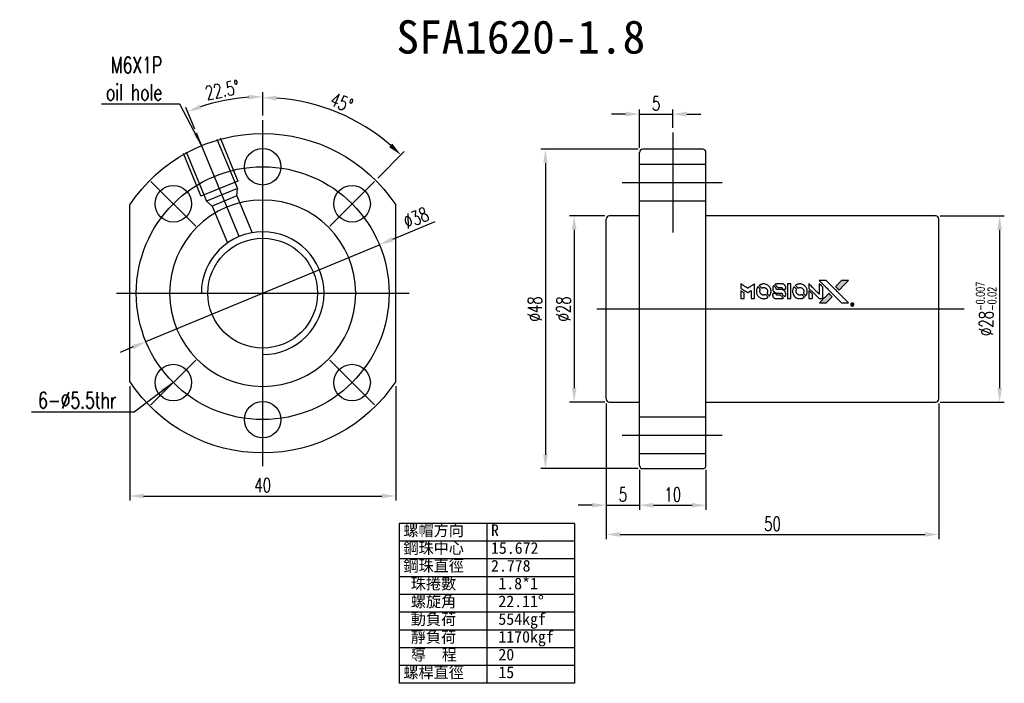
# Model space of a CAD drawing. Extents: x 3 to 1045, y -21 to 643.
import ezdxf
from ezdxf.lldxf.tags import DXFTag

# ---------------------------------------------------------------- set-up
doc = ezdxf.new("R2010")
doc.units = 0
doc.header["$LTSCALE"] = 2
doc.header["$MEASUREMENT"] = 0
doc.layers.add('HID', color=2, linetype='DASHED')
doc.styles.add('DIM-7', font='SIMPLEX.shx', dxfattribs={"width": 0.7, "bigfont": 'chineset.shx'})
doc.styles.add('T', font='txt')
tags = doc.linetypes.add('CENTER', pattern=[2, 1.25, -0.25, 0.25, -0.25]).pattern_tags.tags
tags[10:11] = [DXFTag(74, 4), DXFTag(75, 0), DXFTag(340, '0'), DXFTag(46, 0.0), DXFTag(50, 0.0), DXFTag(44, 0.0), DXFTag(45, 0.0)]
tags[8:9] = [DXFTag(74, 4), DXFTag(75, 0), DXFTag(340, '0'), DXFTag(46, 0.0), DXFTag(50, 0.0), DXFTag(44, 0.0), DXFTag(45, 0.0)]
tags[6:7] = [DXFTag(74, 4), DXFTag(75, 0), DXFTag(340, '0'), DXFTag(46, 0.0), DXFTag(50, 0.0), DXFTag(44, 0.0), DXFTag(45, 0.0)]
tags[4:5] = [DXFTag(74, 4), DXFTag(75, 0), DXFTag(340, '0'), DXFTag(46, 0.0), DXFTag(50, 0.0), DXFTag(44, 0.0), DXFTag(45, 0.0)]
tags = doc.linetypes.add('DASHED', pattern=[0.75, 0.5, -0.25]).pattern_tags.tags
tags[6:7] = [DXFTag(74, 4), DXFTag(75, 0), DXFTag(340, '0'), DXFTag(46, 0.0), DXFTag(50, 0.0), DXFTag(44, 0.0), DXFTag(45, 0.0)]
tags[4:5] = [DXFTag(74, 4), DXFTag(75, 0), DXFTag(340, '0'), DXFTag(46, 0.0), DXFTag(50, 0.0), DXFTag(44, 0.0), DXFTag(45, 0.0)]
doc.dimstyles.new('CNS', dxfattribs={"dimscale": 0.7, "dimtxt": 3, "dimasz": 3, "dimexe": 1, "dimexo": 1, "dimgap": 1.5, "dimtad": 1, "dimdsep": 46, "dimtxsty": 'DIM-7', "dimcen": 0.09, "dimclrd": 4, "dimclre": 4, "dimclrt": 4, "dimadec": 0, "dimazin": 2, "dimtfac": 1, "dimtmove": 0, "dimatfit": 3, "dimfxl": 1, "dimtvp": 0.971429, "dimtolj": 1, "dimarcsym": 0})

# ---------------------------------------------------------------- blocks, each defined once
blk = doc.blocks.new('*D4')
at = {"lineweight": -2, "transparency": 16777216}
for p, q in [((65.08, 48.17), (58.68, 45.52)), ((21.64, 30.15), (56.74, 44.71)), ((19.7, 29.35), (17.76, 28.54))]:
    blk.add_line(p, q, dxfattribs=at)
at = {"transparency": 16777216}
for points in [[(58.54, 45.84), (58.81, 45.19), (56.74, 44.71)], [(19.56, 29.67), (19.83, 29.02), (21.64, 30.15)]]:
    blk.add_solid(points, dxfattribs=at)
at = {"layer": 'DEFPOINTS', "color": 0, "transparency": 16777216}
for p in [(56.74, 44.71), (21.64, 30.15)]:
    blk.add_point(p, dxfattribs=at)
at = {"transparency": 16777216, "insert": (62.23, 48.74), "char_height": 2.1, "attachment_point": 5, "rotation": 22.5316, "style": 'DIM-7'}
blk.add_mtext('\\A1;∅38', dxfattribs=at)
blk = doc.blocks.new('*D5')
at = {"lineweight": -2, "transparency": 16777216}
for p, q in [((19.19, 23.47), (19.19, 6.26)), ((59.19, 23.47), (59.19, 6.26)), ((21.29, 6.96), (57.09, 6.96))]:
    blk.add_line(p, q, dxfattribs=at)
at = {"transparency": 16777216}
for points in [[(21.29, 7.31), (21.29, 6.61), (19.19, 6.96)], [(57.09, 7.31), (57.09, 6.61), (59.19, 6.96)]]:
    blk.add_solid(points, dxfattribs=at)
at = {"layer": 'DEFPOINTS', "color": 0, "transparency": 16777216}
for p in [(19.19, 24.17), (59.19, 24.17), (59.19, 6.96)]:
    blk.add_point(p, dxfattribs=at)
at = {"transparency": 16777216, "insert": (39.19, 8.57), "char_height": 2.1, "attachment_point": 5, "style": 'DIM-7'}
blk.add_mtext('\\A1;40', dxfattribs=at)
blk = doc.blocks.new('*D6')
at = {"lineweight": -2, "transparency": 16777216}
for p, q in [((90.84, 20.87), (90.84, 4.88)), ((95.84, 10.87), (95.84, 4.88)), ((88.74, 5.58), (86.64, 5.58)), ((90.84, 5.58), (95.84, 5.58)), ((97.94, 5.58), (100.04, 5.58))]:
    blk.add_line(p, q, dxfattribs=at)
at = {"transparency": 16777216}
for points in [[(88.74, 5.93), (88.74, 5.23), (90.84, 5.58)], [(97.94, 5.93), (97.94, 5.23), (95.84, 5.58)]]:
    blk.add_solid(points, dxfattribs=at)
at = {"layer": 'DEFPOINTS', "color": 0, "transparency": 16777216}
for p in [(90.84, 21.57), (95.84, 11.57), (95.84, 5.58)]:
    blk.add_point(p, dxfattribs=at)
at = {"transparency": 16777216, "insert": (93.34, 7.19), "char_height": 2.1, "attachment_point": 5, "style": 'DIM-7'}
blk.add_mtext('\\A1;5', dxfattribs=at)
blk = doc.blocks.new('*D7')
at = {"lineweight": -2, "transparency": 16777216}
for p, q in [((95.84, 10.87), (95.84, 4.87)), ((105.84, 10.87), (105.84, 4.87)), ((97.94, 5.57), (103.74, 5.57))]:
    blk.add_line(p, q, dxfattribs=at)
at = {"transparency": 16777216}
for points in [[(97.94, 5.92), (97.94, 5.22), (95.84, 5.57)], [(103.74, 5.92), (103.74, 5.22), (105.84, 5.57)]]:
    blk.add_solid(points, dxfattribs=at)
at = {"layer": 'DEFPOINTS', "color": 0, "transparency": 16777216}
for p in [(95.84, 11.57), (105.84, 11.57), (105.84, 5.57)]:
    blk.add_point(p, dxfattribs=at)
at = {"transparency": 16777216, "insert": (100.84, 7.18), "char_height": 2.1, "attachment_point": 5, "style": 'DIM-7'}
blk.add_mtext('\\A1;10', dxfattribs=at)
blk = doc.blocks.new('*D8')
at = {"lineweight": -2, "transparency": 16777216}
for p, q in [((90.84, 20.87), (90.84, 0.48)), ((140.84, 20.87), (140.84, 0.48)), ((92.94, 1.18), (138.74, 1.18))]:
    blk.add_line(p, q, dxfattribs=at)
at = {"transparency": 16777216}
for points in [[(92.94, 1.53), (92.94, 0.83), (90.84, 1.18)], [(138.74, 1.53), (138.74, 0.83), (140.84, 1.18)]]:
    blk.add_solid(points, dxfattribs=at)
at = {"layer": 'DEFPOINTS', "color": 0, "transparency": 16777216}
for p in [(90.84, 21.57), (140.84, 21.57), (140.84, 1.18)]:
    blk.add_point(p, dxfattribs=at)
at = {"transparency": 16777216, "insert": (115.84, 2.79), "char_height": 2.1, "attachment_point": 5, "style": 'DIM-7'}
blk.add_mtext('\\A1;50', dxfattribs=at)
blk = doc.blocks.new('*D9')
at = {"lineweight": -2, "transparency": 16777216}
for p, q in [((141.04, 49.07), (150.69, 49.07)), ((149.99, 46.97), (149.99, 23.17)), ((141.04, 21.07), (150.69, 21.07))]:
    blk.add_line(p, q, dxfattribs=at)
at = {"transparency": 16777216}
for points in [[(149.64, 46.97), (150.34, 46.97), (149.99, 49.07)], [(149.64, 23.17), (150.34, 23.17), (149.99, 21.07)]]:
    blk.add_solid(points, dxfattribs=at)
at = {"layer": 'DEFPOINTS', "color": 0, "transparency": 16777216}
for p in [(140.34, 49.07), (140.34, 21.07), (149.99, 21.07)]:
    blk.add_point(p, dxfattribs=at)
at = {"transparency": 16777216, "insert": (147.96, 35.07), "char_height": 2.1, "attachment_point": 5, "rotation": 90, "style": 'DIM-7'}
blk.add_mtext('\\A1;%%C28{\\H1.26;\\S-0.007^ -0.02;}', dxfattribs=at)
blk = doc.blocks.new('*D10')
at = {"lineweight": -2, "transparency": 16777216}
for p, q in [((90.64, 49.07), (85.32, 49.07)), ((86.02, 46.97), (86.02, 23.17)), ((90.64, 21.07), (85.32, 21.07))]:
    blk.add_line(p, q, dxfattribs=at)
at = {"transparency": 16777216}
for points in [[(85.67, 46.97), (86.37, 46.97), (86.02, 49.07)], [(85.67, 23.17), (86.37, 23.17), (86.02, 21.07)]]:
    blk.add_solid(points, dxfattribs=at)
at = {"layer": 'DEFPOINTS', "color": 0, "transparency": 16777216}
for p in [(91.34, 49.07), (86.02, 21.07), (91.34, 21.07)]:
    blk.add_point(p, dxfattribs=at)
at = {"transparency": 16777216, "insert": (84.41, 35.07), "char_height": 2.1, "attachment_point": 5, "rotation": 90, "style": 'DIM-7'}
blk.add_mtext('\\A1;%%C28', dxfattribs=at)
blk = doc.blocks.new('*D11')
at = {"lineweight": -2, "transparency": 16777216}
for p, q in [((95.64, 59.07), (81, 59.07)), ((81.7, 56.97), (81.7, 13.17)), ((95.64, 11.07), (81, 11.07))]:
    blk.add_line(p, q, dxfattribs=at)
at = {"transparency": 16777216}
for points in [[(81.35, 56.97), (82.05, 56.97), (81.7, 59.07)], [(81.35, 13.17), (82.05, 13.17), (81.7, 11.07)]]:
    blk.add_solid(points, dxfattribs=at)
at = {"layer": 'DEFPOINTS', "color": 0, "transparency": 16777216}
for p in [(96.34, 59.07), (81.7, 11.07), (96.34, 11.07)]:
    blk.add_point(p, dxfattribs=at)
at = {"transparency": 16777216, "insert": (80.09, 35.07), "char_height": 2.1, "attachment_point": 5, "rotation": 90, "style": 'DIM-7'}
blk.add_mtext('\\A1;%%C48', dxfattribs=at)
blk = doc.blocks.new('*D12')
at = {"lineweight": -2, "transparency": 16777216}
for p, q in [((39.19, 64.13), (39.19, 67.65)), ((28.97, 62.1), (27.62, 65.35))]:
    blk.add_line(p, q, dxfattribs=at)
blk.add_arc((39.19, 37.43), 29.52, 94.0768, 108.4232, dxfattribs=at)
at = {"transparency": 16777216}
for points in [[(37.08, 67.23), (37.1, 66.53), (39.19, 66.95)], [(29.98, 65.11), (29.74, 65.77), (27.89, 64.71)]]:
    blk.add_solid(points, dxfattribs=at)
at = {"layer": 'DEFPOINTS', "color": 0, "transparency": 16777216}
for p in [(35.34, 66.7), (39.19, 63.43), (29.24, 61.45), (35.66, 45.96), (39.19, 11.43)]:
    blk.add_point(p, dxfattribs=at)
at = {"transparency": 16777216, "insert": (33.12, 67.96), "char_height": 2.1, "attachment_point": 5, "rotation": 11.25, "style": 'DIM-7'}
blk.add_mtext('\\A1;22.5°', dxfattribs=at)
blk = doc.blocks.new('*D13')
at = {"lineweight": -2, "transparency": 16777216}
for p, q in [((39.19, 64.13), (39.19, 67.52)), ((56.48, 54.72), (60.46, 58.71))]:
    blk.add_line(p, q, dxfattribs=at)
blk.add_arc((39.19, 37.43), 29.39, 49.0951, 85.9049, dxfattribs=at)
at = {"transparency": 16777216}
for points in [[(41.27, 66.4), (41.3, 67.1), (39.19, 66.82)], [(58.67, 59.9), (58.19, 59.39), (59.97, 58.21)]]:
    blk.add_solid(points, dxfattribs=at)
at = {"layer": 'DEFPOINTS', "color": 0, "transparency": 16777216}
for p in [(39.19, 63.43), (53.88, 62.88), (55.98, 54.23), (49.26, 47.51), (39.19, 11.43)]:
    blk.add_point(p, dxfattribs=at)
at = {"transparency": 16777216, "insert": (51.05, 66.07), "char_height": 2.1, "attachment_point": 5, "rotation": 337.5, "style": 'DIM-7'}
blk.add_mtext('\\A1;45°', dxfattribs=at)
blk = doc.blocks.new('*D15')
at = {"lineweight": -2, "transparency": 16777216}
for p, q in [((93.74, 64.34), (91.64, 64.34)), ((95.84, 59.27), (95.84, 65.04)), ((95.84, 64.34), (100.84, 64.34)), ((100.84, 62.26), (100.84, 65.04)), ((102.94, 64.34), (105.04, 64.34))]:
    blk.add_line(p, q, dxfattribs=at)
at = {"transparency": 16777216}
for points in [[(93.74, 64.69), (93.74, 63.99), (95.84, 64.34)], [(102.94, 64.69), (102.94, 63.99), (100.84, 64.34)]]:
    blk.add_solid(points, dxfattribs=at)
at = {"layer": 'DEFPOINTS', "color": 0, "transparency": 16777216}
for p in [(100.84, 64.34), (100.84, 61.56), (95.84, 58.57)]:
    blk.add_point(p, dxfattribs=at)
at = {"transparency": 16777216, "insert": (98.34, 65.95), "char_height": 2.1, "attachment_point": 5, "style": 'DIM-7'}
blk.add_mtext('\\A1;5', dxfattribs=at)

msp = doc.modelspace()

# ---------------------------------------------------------------- hatches: boundary and pattern name
at = {"linetype": 'Continuous'}
h = msp.add_hatch(color=0, dxfattribs=at)
h.dxf.hatch_style = 1
h.paths.add_polyline_path([(127.28, 39.332), (126.756, 39.332), (126.232, 39.332), (125.781, 38.877, 0.000288), (125.608, 38.703, 0.000479), (125.463, 38.556, 0.000013), (125.331, 38.422, 0.197177), (125.33, 38.42, 0.1112764), (125.331, 38.419, 0.0015954), (125.49, 38.258, 0.0005055), (125.59, 38.158), (125.849, 37.899), (126.564, 38.615)])
h.paths.add_polyline_path([(124.37, 36.422), (124.828, 36.88), (124.568, 37.14, 0.000476), (124.468, 37.24, 0.0015067), (124.307, 37.4, 0.2256647), (124.304, 37.4, 0.0011115), (124.086, 37.182, 0.0003511), (123.95, 37.046, 0.000108), (123.377, 36.471, 0.0006916), (123.087, 36.179, 0.0000771), (122.887, 35.977, 0.1975269), (122.884, 35.97, 0.2961744), (122.886, 35.966, 0.0041949), (123.143, 35.964, 0.0005293), (123.398, 35.963), (123.912, 35.963)])

# ---------------------------------------------------------------- linework, layer by layer
at = {"color": 0, "linetype": 'CENTER'}
for p, q in [((39.188, 11.433), (39.188, 63.433)), ((35.658, 45.956), (29.238, 61.454)), ((100.84, 61.56), (100.84, 46.537)), ((29.112, 47.509), (22.394, 54.227)), ((49.264, 47.509), (55.982, 54.227)), ((93.246, 54.048), (108.268, 54.048)), ((17.188, 37.433), (61.188, 37.433)), ((89.43, 35.067), (144.634, 35.067)), ((29.112, 27.357), (22.394, 20.639)), ((49.264, 27.357), (55.982, 20.639)), ((93.246, 16.085), (108.268, 16.085))]:
    msp.add_line(p, q, dxfattribs=at)
at = {"color": 0, "linetype": 'DASHED', "ltscale": 1.647829}
for p, q in [((32.775, 60.754), (35.454, 54.287)), ((32.313, 60.563), (35.375, 53.172)), ((27.232, 58.458), (29.911, 51.991)), ((27.694, 58.649), (30.756, 51.258)), ((35.454, 54.287), (29.911, 51.991)), ((35.375, 53.172), (30.756, 51.258)), ((35.296, 52.056), (31.6, 50.526)), ((35.296, 52.056), (35.375, 53.172)), ((35.296, 52.056), (37.59, 46.518)), ((31.6, 50.526), (30.756, 51.258)), ((31.6, 50.526), (33.894, 44.988))]:
    msp.add_line(p, q, dxfattribs=at)
at = {"color": 0, "linetype": 'Continuous'}
for p, q in [((95.84, 11.567), (95.84, 58.567)), ((105.34, 59.067), (96.34, 59.067)), ((105.84, 11.567), (105.84, 58.567)), ((95.84, 49.067), (91.34, 49.067)), ((140.34, 49.067), (105.84, 49.067)), ((90.84, 21.567), (90.84, 48.567)), ((140.84, 21.567), (140.84, 48.567)), ((91.34, 21.067), (95.84, 21.067)), ((105.84, 21.067), (140.34, 21.067)), ((96.34, 11.067), (105.34, 11.067))]:
    msp.add_line(p, q, dxfattribs=at)
at = {"color": 0, "linetype": 'DASHED'}
for p, q in [((95.84, 56.798), (105.84, 56.798)), ((95.84, 51.298), (105.84, 51.298)), ((95.84, 18.835), (105.84, 18.835)), ((95.84, 13.335), (105.84, 13.335))]:
    msp.add_line(p, q, dxfattribs=at)
at = {"color": 0}
for p, q in [((19.188, 24.166), (19.188, 50.699)), ((59.188, 24.166), (59.188, 50.699)), ((51.074, 16.577), (51.072, 16.582)), ((51.074, 16.577), (51.072, 16.582)), ((86.062, 2.838), (59.726, 2.838)), ((59.726, 2.838), (59.726, -21.181)), ((72.894, 2.838), (72.894, -21.181)), ((86.062, 2.838), (86.062, -21.181)), ((86.062, 0.169), (59.726, 0.169)), ((86.062, -2.5), (59.726, -2.5)), ((86.062, -5.169), (59.726, -5.169)), ((86.062, -7.837), (59.726, -7.837)), ((86.062, -10.506), (59.726, -10.506)), ((86.062, -13.175), (59.726, -13.175)), ((86.062, -15.844), (59.726, -15.844)), ((86.062, -18.512), (59.726, -18.512)), ((86.062, -21.181), (59.726, -21.181))]:
    msp.add_line(p, q, dxfattribs=at)
at = {"color": 0, "linetype": 'DASHED', "ltscale": 0.009698}
msp.add_line((51.072, 16.582), (51.061, 16.609), dxfattribs=at)
msp.add_line((51.072, 16.582), (51.061, 16.609), dxfattribs=at)
at = {"color": 0}
for points in [[(111.075, 38.493), (111.075, 38.159), (111.167, 38.103, -0.000297), (111.222, 38.069, -0.000037), (111.345, 37.994, -0.000043), (111.49, 37.905, -0.000036), (111.644, 37.811, 0.000044), (111.795, 37.718, 0.000063), (111.93, 37.635, 0.000035), (112.044, 37.566, 0.0009), (112.075, 37.547), (112.119, 37.52), (112.178, 37.556, 0.001175), (112.212, 37.577, 0.000208), (112.275, 37.616, 0.000225), (112.349, 37.662, 0.000203), (112.425, 37.71, -0.000711), (112.498, 37.755, -0.001119), (112.561, 37.794, -0.000263), (112.616, 37.828, -0.04589), (112.622, 37.831, -0.519312), (112.628, 37.827, -0.001914), (112.629, 37.738, -0.003124), (112.63, 37.59, -0.000285), (112.63, 37.223), (112.63, 36.612), (112.844, 36.612, 0.001727), (112.996, 36.613, 0.025279), (113.05, 36.616, 0.073886), (113.081, 36.624, 0.07426), (113.109, 36.641, 0.03264), (113.116, 36.648, 0.01784), (113.124, 36.657, 0.017712), (113.131, 36.667, 0.026854), (113.137, 36.676), (113.148, 36.697), (113.149, 37.763), (113.151, 38.828), (113.139, 38.821, -0.004595), (113.131, 38.815, -0.00016), (113.098, 38.795, -0.000298), (113.06, 38.771, -0.000208), (113.017, 38.744, 0.000986), (112.89, 38.666, 0.00025), (112.684, 38.537, 0.000268), (112.465, 38.399, 0.000436), (112.279, 38.282, -0.002932), (112.217, 38.244, -0.004718), (112.164, 38.212, -0.001113), (112.118, 38.185, -0.227179), (112.113, 38.185, -0.045982), (112.108, 38.187, -0.000145), (112.046, 38.226, -0.000825), (111.975, 38.269, -0.000517), (111.893, 38.32, 0.000056), (111.612, 38.495, 0.000289), (111.456, 38.591, 0.000481), (111.34, 38.663, 0.000418), (111.218, 38.738), (111.075, 38.826)], [(114.399, 38.816, 0.024131), (114.305, 38.801, 0.022344), (114.209, 38.777, 0.021883), (114.115, 38.745, 0.020884), (114.022, 38.703, 0.010669), (113.969, 38.675, 0.010389), (113.917, 38.645, 0.010913), (113.87, 38.616, 0.022227), (113.836, 38.59), (113.823, 38.58), (113.99, 38.415, 0.002452), (114.055, 38.351, 0.003628), (114.114, 38.296, 0.001662), (114.163, 38.25, 0.070159), (114.175, 38.242, 0.047671), (114.185, 38.238, 0.018624), (114.199, 38.235, 0.017921), (114.214, 38.232, 0.018804), (114.229, 38.231, 0.018255), (114.25, 38.23, 0.041312), (114.266, 38.232, 0.037164), (114.283, 38.236, 0.012342), (114.306, 38.245, -0.015101), (114.362, 38.265, -0.035998), (114.405, 38.276, -0.033244), (114.451, 38.281, -0.011249), (114.518, 38.283, -0.004059), (114.573, 38.283, -0.019693), (114.604, 38.281, -0.027943), (114.629, 38.277, -0.014411), (114.661, 38.269, -0.033089), (114.736, 38.244, -0.033887), (114.806, 38.209, -0.034021), (114.87, 38.164, -0.033942), (114.928, 38.112, -0.02816), (114.98, 38.052, -0.035032), (115.021, 37.99, -0.035269), (115.052, 37.924, -0.029196), (115.077, 37.85, -0.037862), (115.092, 37.764, -0.043657), (115.094, 37.681, -0.043064), (115.081, 37.598, -0.035184), (115.053, 37.513, 0.033699), (115.04, 37.472, 0.052815), (115.035, 37.436, 0.059167), (115.038, 37.403, 0.058972), (115.048, 37.371, 0.059208), (115.064, 37.346, 0.021125), (115.091, 37.314, 0.008691), (115.141, 37.263, 0.000851), (115.266, 37.14, 0.001873), (115.33, 37.078, 0.013884), (115.361, 37.049, 0.022355), (115.38, 37.034, 0.341453), (115.388, 37.034, 0.073011), (115.404, 37.052, 0.004587), (115.442, 37.111, 0.00748), (115.479, 37.171, 0.016837), (115.506, 37.219, 0.028606), (115.556, 37.334, 0.031352), (115.592, 37.451, 0.031004), (115.612, 37.572, 0.0268), (115.619, 37.702, 0.026698), (115.612, 37.839, 0.03002), (115.59, 37.969, 0.030357), (115.553, 38.094, 0.028554), (115.5, 38.217, 0.062944), (115.349, 38.444, 0.062206), (115.145, 38.627, 0.062448), (114.903, 38.754, 0.064355), (114.64, 38.816, 0.017377), (114.587, 38.82, 0.008369), (114.519, 38.821, 0.008367), (114.452, 38.82, 0.01757)], [(115.982, 38.532, 0.023289), (115.948, 38.48, 0.026845), (115.921, 38.427, 0.026047), (115.899, 38.369, 0.019751), (115.881, 38.305, 0.013249), (115.873, 38.268, 0.025169), (115.87, 38.238, 0.016532), (115.868, 38.201, 0.002937), (115.867, 38.132, 0.003317), (115.868, 38.069, 0.011808), (115.869, 38.03, 0.01777), (115.872, 38, 0.021476), (115.877, 37.972, 0.04325), (115.913, 37.855, 0.045753), (115.969, 37.748, 0.04649), (116.042, 37.655, 0.047672), (116.131, 37.577, 0.025315), (116.169, 37.553, 0.015208), (116.217, 37.527, 0.01512), (116.266, 37.504, 0.022488), (116.311, 37.488, 0.027857), (116.381, 37.47, 0.034138), (116.447, 37.461, 0.014286), (116.549, 37.458, 0.00124), (116.807, 37.457, -0.00103), (116.966, 37.457, -0.002552), (117.082, 37.456, -0.001594), (117.171, 37.454, -0.047676), (117.193, 37.451, -0.085307), (117.231, 37.436, -0.097789), (117.261, 37.409, -0.085947), (117.28, 37.37, -0.051339), (117.289, 37.319, 0.014634), (117.291, 37.302, 0.015028), (117.294, 37.284, 0.014927), (117.298, 37.27, 0.059415), (117.301, 37.261, 0.070595), (117.315, 37.243, 0.00028), (117.497, 37.058, 0.000111), (117.685, 36.868, 0.200239), (117.693, 36.865, 0.268906), (117.698, 36.868, 0.001866), (117.724, 36.913, 0.007532), (117.748, 36.957, 0.017818), (117.764, 36.991, 0.013256), (117.779, 37.028, 0.011636), (117.793, 37.068, 0.011528), (117.805, 37.108, 0.012303), (117.815, 37.148, 0.0423), (117.823, 37.211, 0.013657), (117.825, 37.305, 0.013857), (117.821, 37.399, 0.037428), (117.812, 37.466, 0.014927), (117.801, 37.51, 0.0122), (117.787, 37.557, 0.012518), (117.771, 37.6, 0.023062), (117.756, 37.635, 0.065961), (117.672, 37.759, 0.06055), (117.556, 37.861, 0.059676), (117.417, 37.934, 0.060497), (117.266, 37.972, 0.025683), (117.233, 37.974, 0.001528), (117.135, 37.976, 0.002124), (117.011, 37.977, 0.001173), (116.86, 37.977, -0.000809), (116.595, 37.978, -0.017164), (116.516, 37.98, -0.063931), (116.475, 37.989, -0.108429), (116.445, 38.007, -0.052941), (116.428, 38.027, -0.063675), (116.417, 38.049, -0.050562), (116.41, 38.077, -0.020337), (116.406, 38.116, 0.009897), (116.404, 38.14, 0.016482), (116.401, 38.16, 0.019019), (116.397, 38.176, 0.06043), (116.394, 38.186, 0.076267), (116.377, 38.209, 0.00054), (116.203, 38.381, 0.000307), (116.026, 38.556, 0.142594), (116.012, 38.563, 0.232419), (116.008, 38.562, 0.022995), (116, 38.555, 0.024627), (115.991, 38.545, 0.015407)], [(116.465, 38.818, 0.018538), (116.431, 38.814, 0.010695), (116.392, 38.806, 0.01068), (116.352, 38.797, 0.017678), (116.319, 38.788, 0.013849), (116.282, 38.774, 0.011814), (116.244, 38.758, 0.004513), (116.208, 38.741, 0.290035), (116.205, 38.736, 0.196418), (116.206, 38.733, 0.000124), (116.269, 38.668, 0.001477), (116.34, 38.596, 0.000898), (116.425, 38.512), (116.645, 38.292), (116.92, 38.29, -0.001471), (117.129, 38.288, -0.028714), (117.193, 38.284, -0.097073), (117.229, 38.272, -0.084199), (117.259, 38.247, -0.042698), (117.274, 38.227, -0.053912), (117.284, 38.207, -0.051004), (117.289, 38.184, -0.032967), (117.291, 38.156, 0.00807), (117.291, 38.142, 0.003023), (117.292, 38.122, 0.002994), (117.293, 38.101, 0.003629), (117.295, 38.081), (117.298, 38.034), (117.509, 38.034, 0.001618), (117.61, 38.034, 0.005206), (117.676, 38.035, 0.00535), (117.723, 38.037, 0.060675), (117.741, 38.04, 0.048484), (117.751, 38.044, 0.02389), (117.763, 38.051, 0.022812), (117.775, 38.06, 0.02462), (117.786, 38.07, 0.061781), (117.808, 38.096, 0.080179), (117.82, 38.125, 0.048561), (117.825, 38.166, 0.010021), (117.827, 38.239, 0.016602), (117.823, 38.338, 0.031409), (117.813, 38.416, 0.036474), (117.795, 38.485, 0.03439), (117.766, 38.551, 0.065928), (117.693, 38.656, 0.069066), (117.597, 38.736, 0.065697), (117.478, 38.789, 0.051559), (117.339, 38.816, 0.020904), (117.265, 38.82, 0.000451), (116.9, 38.821, 0.000419), (116.534, 38.821, 0.022759)], [(118.08, 37.718), (118.082, 36.615), (118.298, 36.615), (118.515, 36.615), (118.54, 36.628, 0.071429), (118.562, 36.643, 0.054799), (118.58, 36.665, 0.053585), (118.594, 36.691, 0.060698), (118.601, 36.718, 0.033975), (118.604, 36.764, 0.000112), (118.604, 37.325, 0.000726), (118.603, 37.874, 0.001084), (118.601, 38.354), (118.598, 38.822), (118.338, 38.822), (118.079, 38.822)], [(119.841, 38.816, 0.023681), (119.749, 38.802, 0.022402), (119.657, 38.779, 0.021929), (119.566, 38.748, 0.020503), (119.476, 38.708, 0.013745), (119.425, 38.681, 0.009767), (119.369, 38.648, 0.009658), (119.318, 38.615, 0.027804), (119.285, 38.59), (119.272, 38.579), (119.434, 38.417, 0.002053), (119.512, 38.339, 0.006738), (119.565, 38.289, 0.007826), (119.602, 38.255, 0.063909), (119.621, 38.242, 0.061532), (119.65, 38.232, 0.068674), (119.68, 38.23, 0.052072), (119.715, 38.235, 0.019648), (119.763, 38.25, -0.018366), (119.821, 38.269, -0.0288), (119.873, 38.28, -0.029061), (119.925, 38.285, -0.019155), (119.985, 38.285, -0.053809), (120.114, 38.265, -0.058833), (120.233, 38.219, -0.058566), (120.338, 38.147, -0.052525), (120.427, 38.049, -0.044733), (120.478, 37.966, -0.040573), (120.515, 37.873, -0.041123), (120.536, 37.777, -0.04951), (120.539, 37.684, -0.017369), (120.535, 37.64, -0.024255), (120.528, 37.602, -0.023787), (120.517, 37.564, -0.015798), (120.501, 37.521, 0.010631), (120.49, 37.494, 0.033653), (120.485, 37.476, 0.037806), (120.482, 37.458, 0.016307), (120.482, 37.434, 0.068179), (120.488, 37.387, 0.095747), (120.507, 37.349, 0.033418), (120.552, 37.299, 0.002133), (120.691, 37.162, 0.001452), (120.771, 37.086, 0.012393), (120.807, 37.052, 0.020479), (120.829, 37.035, 0.344362), (120.838, 37.035, 0.074287), (120.855, 37.054, 0.005454), (120.893, 37.114, 0.008391), (120.931, 37.177, 0.017097), (120.958, 37.227, 0.027375), (121.003, 37.332, 0.02835), (121.035, 37.44, 0.027723), (121.056, 37.553, 0.023913), (121.065, 37.673, 0.027047), (121.061, 37.818, 0.031685), (121.041, 37.953, 0.032425), (121.005, 38.082, 0.031013), (120.953, 38.208, 0.037914), (120.864, 38.357, 0.040153), (120.756, 38.487, 0.039834), (120.628, 38.599, 0.036173), (120.479, 38.694, 0.040752), (120.333, 38.758, 0.035885), (120.173, 38.801, 0.035491), (120.006, 38.821, 0.037615)], [(121.324, 38.498), (121.324, 38.162), (122.1, 37.387), (122.876, 36.612), (123.093, 36.614, 0.0008), (123.232, 36.615, 0.010795), (123.283, 36.616, 0.030495), (123.311, 36.619, 0.080372), (123.33, 36.626, 0.03816), (123.348, 36.638, 0.041799), (123.364, 36.652, 0.042486), (123.377, 36.669, 0.042078), (123.387, 36.687, 0.099276), (123.393, 36.713, 0.003302), (123.395, 36.821, 0.002586), (123.395, 37.01, 0.000204), (123.395, 37.511), (123.393, 38.314), (123.135, 38.572), (122.876, 38.829), (122.874, 38.057), (122.871, 37.285), (122.112, 38.049, 0.000253), (121.819, 38.342, 0.000412), (121.571, 38.591, 0.000041), (121.348, 38.814, 0.041338), (121.338, 38.823), (121.324, 38.833)], [(123.5, 38.702, -0.000056), (123.813, 38.388, -0.000021), (124.253, 37.948, -0.000021), (124.731, 37.468, -0.000025), (125.18, 37.018), (126.232, 35.963), (126.753, 35.965), (127.274, 35.966), (126.571, 36.674, 0.000274), (126.233, 37.013, 0.000123), (125.789, 37.46, 0.000121), (125.319, 37.931, 0.000165), (124.895, 38.356), (123.921, 39.332), (123.396, 39.332), (122.871, 39.332)], [(125.781, 38.877, 0.000288), (125.608, 38.703, 0.000479), (125.463, 38.556, 0.000013), (125.331, 38.422, 0.197177), (125.33, 38.42, 0.197497), (125.331, 38.418, 0.00004), (125.407, 38.342, 0.000836), (125.49, 38.258, 0.000505), (125.59, 38.158), (125.849, 37.899), (126.564, 38.615), (127.28, 39.332), (126.756, 39.332), (126.232, 39.332)], [(111.075, 37.199), (111.075, 36.612), (111.289, 36.612, 0.000842), (111.425, 36.613, 0.010591), (111.476, 36.614, 0.028995), (111.505, 36.617, 0.069543), (111.526, 36.623, 0.051063), (111.545, 36.635, 0.039932), (111.563, 36.65, 0.039414), (111.578, 36.669, 0.045845), (111.589, 36.689, 0.094811), (111.594, 36.71, 0.007124), (111.596, 36.767, 0.004713), (111.597, 36.866, 0.000534), (111.598, 37.089), (111.597, 37.469), (111.543, 37.503, 0.000828), (111.387, 37.599, 0.000879), (111.233, 37.694, 0.000048), (111.082, 37.785, 0.137596), (111.077, 37.787, 0.413028), (111.076, 37.786, 0.000016), (111.076, 37.614, 0.000623), (111.075, 37.425, 0.000374)], [(113.621, 38.367, 0.064158), (113.484, 38.111, 0.06356), (113.417, 37.828, 0.064004), (113.422, 37.539, 0.066747), (113.501, 37.265, 0.04321), (113.595, 37.094, 0.044737), (113.716, 36.943, 0.044901), (113.861, 36.817, 0.044184), (114.027, 36.718, 0.026293), (114.153, 36.665, 0.033344), (114.275, 36.631, 0.033227), (114.401, 36.612, 0.025815), (114.538, 36.609, 0.023119), (114.67, 36.618, 0.031044), (114.788, 36.64, 0.031337), (114.902, 36.675, 0.024258), (115.02, 36.728, 0.015622), (115.062, 36.75, 0.008495), (115.112, 36.78, 0.008415), (115.159, 36.811, 0.020814), (115.192, 36.836), (115.207, 36.848), (115.049, 37.008, 0.002843), (114.93, 37.127, 0.033917), (114.88, 37.169, 0.087906), (114.844, 37.188, 0.073302), (114.8, 37.194, 0.022047), (114.779, 37.193, 0.026465), (114.759, 37.191, 0.022233), (114.737, 37.185, 0.009985), (114.709, 37.176, -0.039011), (114.607, 37.151, -0.044398), (114.506, 37.143, -0.045096), (114.407, 37.153, -0.04265), (114.309, 37.181, -0.071154), (114.172, 37.257, -0.068827), (114.059, 37.369, -0.068713), (113.981, 37.508, -0.070507), (113.944, 37.661, -0.028605), (113.941, 37.727, -0.031418), (113.947, 37.791, -0.031044), (113.96, 37.854, -0.02668), (113.981, 37.918, 0.038913), (113.993, 37.956, 0.043732), (113.998, 37.994, 0.047754), (113.997, 38.029, 0.075756), (113.988, 38.057, 0.07294), (113.978, 38.072, 0.003456), (113.938, 38.115, 0.005023), (113.884, 38.171, 0.002422), (113.816, 38.241, 0.000819), (113.753, 38.304, 0.001349), (113.7, 38.356, 0.0001), (113.652, 38.404, 0.205335), (113.65, 38.404, 0.219821), (113.649, 38.404, 0.002494), (113.641, 38.393, 0.007089), (113.631, 38.381, 0.004494)], [(115.952, 37.39, 0.065483), (115.927, 37.378, 0.053271), (115.904, 37.358, 0.052018), (115.885, 37.334, 0.0556), (115.871, 37.306, 0.036839), (115.867, 37.288, 0.026922), (115.864, 37.268, 0.016905), (115.863, 37.24, 0.004317), (115.862, 37.194, 0.016369), (115.866, 37.099, 0.029936), (115.876, 37.022, 0.03418), (115.894, 36.954, 0.031327), (115.921, 36.887, 0.046935), (115.971, 36.805, 0.054053), (116.033, 36.738, 0.053701), (116.108, 36.686, 0.045364), (116.198, 36.647, 0.032479), (116.277, 36.626, 0.03386), (116.356, 36.617, 0.013578), (116.482, 36.613, 0.001155), (116.805, 36.614, 0.000413), (117.082, 36.615, 0.005008), (117.188, 36.617, 0.013199), (117.249, 36.62, 0.033956), (117.292, 36.626, 0.013909), (117.336, 36.638, 0.010864), (117.384, 36.652, 0.010938), (117.428, 36.667, 0.028702), (117.458, 36.68), (117.481, 36.692), (117.259, 36.918), (117.036, 37.143), (116.776, 37.143, -0.001504), (116.665, 37.143, -0.00328), (116.58, 37.144, -0.001901), (116.513, 37.146, -0.061333), (116.497, 37.148, -0.063621), (116.474, 37.158, -0.048633), (116.453, 37.173, -0.046769), (116.433, 37.194, -0.047961), (116.419, 37.217, -0.02678), (116.41, 37.237, -0.050957), (116.405, 37.253, -0.029398), (116.403, 37.276, -0.00401), (116.401, 37.323), (116.399, 37.4), (116.19, 37.4, 0.001061), (116.065, 37.4, 0.009147), (116.009, 37.398, 0.020721), (115.976, 37.396, 0.051619)], [(119.066, 38.365, 0.018008), (119.035, 38.318, 0.009842), (119, 38.257, 0.009807), (118.967, 38.194, 0.015716), (118.942, 38.139, 0.048467), (118.88, 37.942, 0.045841), (118.855, 37.732, 0.046006), (118.869, 37.523, 0.049638), (118.922, 37.325, 0.064819), (119.058, 37.067, 0.06695), (119.254, 36.856, 0.066691), (119.5, 36.704, 0.063505), (119.782, 36.619, 0.03135), (119.854, 36.612, 0.010439), (119.96, 36.609, 0.010391), (120.066, 36.612, 0.032408), (120.137, 36.619, 0.015696), (120.22, 36.636, 0.018095), (120.298, 36.658, 0.018551), (120.373, 36.685, 0.018352), (120.446, 36.717, 0.015568), (120.494, 36.742, 0.009832), (120.548, 36.775, 0.009795), (120.599, 36.808, 0.023727), (120.635, 36.835), (120.649, 36.847), (120.491, 37.008, 0.001528), (120.401, 37.098, 0.010022), (120.355, 37.143, 0.019586), (120.325, 37.168, 0.061865), (120.302, 37.182, 0.055054), (120.268, 37.193, 0.061607), (120.234, 37.195, 0.048725), (120.194, 37.19, 0.020221), (120.142, 37.175, -0.017722), (120.085, 37.158, -0.02685), (120.035, 37.148, -0.02759), (119.985, 37.144, -0.020233), (119.93, 37.144, -0.04793), (119.823, 37.16, -0.048386), (119.723, 37.195, -0.047866), (119.629, 37.25, -0.044964), (119.546, 37.322, -0.04333), (119.476, 37.408, -0.050921), (119.427, 37.501, -0.051473), (119.397, 37.601, -0.0459), (119.387, 37.709, -0.019014), (119.389, 37.761, -0.024114), (119.395, 37.809, -0.025081), (119.406, 37.855, -0.023892), (119.42, 37.9, 0.008624), (119.433, 37.935, 0.026486), (119.441, 37.96, 0.035074), (119.444, 37.981, 0.02756), (119.445, 38.004, 0.087163), (119.437, 38.041, 0.073291), (119.417, 38.076, 0.028074), (119.374, 38.126, 0.002594), (119.259, 38.242), (119.095, 38.406)], [(121.324, 37.197), (121.324, 36.612), (121.542, 36.613), (121.76, 36.615), (121.785, 36.631, 0.03146), (121.796, 36.639, 0.026444), (121.807, 36.649, 0.026444), (121.817, 36.66, 0.031457), (121.826, 36.671), (121.841, 36.697), (121.843, 36.986), (121.844, 37.276), (121.588, 37.528, 0.000745), (121.489, 37.625, 0.001228), (121.406, 37.707, 0.000087), (121.331, 37.78, 0.195134), (121.328, 37.781, 0.412117), (121.326, 37.78, 0.000048), (121.325, 37.61, 0.00109), (121.324, 37.421, 0.000653)], [(123.95, 37.046, 0.000108), (123.377, 36.471, 0.000692), (123.087, 36.179, 0.000077), (122.887, 35.977, 0.197527), (122.884, 35.97, 0.410182), (122.887, 35.966, 0.000493), (122.994, 35.965, 0.002424), (123.143, 35.964, 0.000529), (123.398, 35.963), (123.912, 35.963), (124.37, 36.422), (124.828, 36.88), (124.568, 37.14, 0.000476), (124.468, 37.24, 0.000789), (124.384, 37.324, 0.000035), (124.307, 37.4, 0.19758), (124.305, 37.4, 0.198396), (124.304, 37.4, 0.000019), (124.2, 37.296, 0.000582), (124.086, 37.182, 0.000351)], [(127.778, 35.945, 0.082374), (127.711, 35.915, 0.083404), (127.657, 35.864, 0.082663), (127.623, 35.798, 0.07897), (127.611, 35.724, 0.084941), (127.625, 35.641, 0.08953), (127.666, 35.569, 0.090743), (127.729, 35.516, 0.090193), (127.807, 35.489, 0.10067), (127.895, 35.494, 0.099454), (127.974, 35.532, 0.097736), (128.034, 35.598, 0.09365), (128.065, 35.684, 0.07584), (128.066, 35.749, 0.068415), (128.048, 35.815, 0.068328), (128.012, 35.873, 0.075277), (127.963, 35.917, 0.059367), (127.922, 35.938, 0.048986), (127.875, 35.95, 0.048519), (127.825, 35.952, 0.055347)], [(127.746, 35.719), (127.746, 35.587), (127.761, 35.587), (127.776, 35.587), (127.778, 35.643), (127.779, 35.698), (127.811, 35.7), (127.843, 35.701), (127.866, 35.666, -0.003356), (127.875, 35.651, -0.002757), (127.885, 35.635, -0.002784), (127.894, 35.62, -0.007382), (127.9, 35.609, 0.019487), (127.908, 35.597, 0.098302), (127.914, 35.591, 0.116932), (127.921, 35.588, 0.032798), (127.933, 35.587), (127.953, 35.587), (127.938, 35.612, 0.005748), (127.931, 35.624, 0.002522), (127.922, 35.639, 0.002495), (127.912, 35.655, 0.00334), (127.902, 35.67), (127.88, 35.703), (127.898, 35.713, 0.066516), (127.916, 35.725, 0.085926), (127.928, 35.74, 0.082934), (127.934, 35.759, 0.05747), (127.935, 35.782, 0.023576), (127.933, 35.795, 0.043538), (127.93, 35.806, 0.050891), (127.926, 35.815, 0.049897), (127.92, 35.823, 0.067884), (127.903, 35.837, 0.077412), (127.884, 35.845, 0.049266), (127.856, 35.849, 0.012208), (127.81, 35.85), (127.746, 35.85)], [(127.887, 35.809, -0.120545), (127.896, 35.796, -0.09136), (127.9, 35.779, -0.087576), (127.898, 35.762, -0.098026), (127.89, 35.746, -0.079907), (127.883, 35.74, -0.087697), (127.874, 35.736, -0.041371), (127.859, 35.734, -0.005557), (127.829, 35.733), (127.777, 35.731), (127.777, 35.775), (127.777, 35.819), (127.825, 35.819, -0.007471), (127.852, 35.819, -0.035301), (127.867, 35.817, -0.060486), (127.877, 35.814, -0.063546)]]:
    msp.add_lwpolyline(points, format="xyb", close=True, dxfattribs=at)
for centre, radius in [((39.188, 56.433), 2.75), ((25.753, 50.868), 2.75), ((52.623, 50.868), 2.75), ((39.188, 37.433), 8.25), ((25.753, 23.998), 2.75), ((52.623, 23.998), 2.75), ((39.188, 18.433), 2.75)]:
    msp.add_circle(centre, radius, dxfattribs=at)
at = {"color": 0, "linetype": 'CENTER'}
msp.add_circle((39.188, 37.433), 19, dxfattribs=at)
at = {"color": 0, "extrusion": (1e-16, 0, -1)}
for start, end in [(33.55731, 146.44269), (213.55731, 326.44269)]:
    msp.add_arc((-39.188, 37.433), 24, start, end, dxfattribs=at)
at = {"color": 0, "linetype": 'Continuous'}
for centre, start, end in [((96.34, 58.567), 90, 180), ((105.34, 58.567), 0, 90), ((91.34, 48.567), 90, 180), ((140.34, 48.567), 0, 90), ((91.34, 21.567), 180, 270), ((140.34, 21.567), 270, 0), ((96.34, 11.567), 180, 270), ((105.34, 11.567), 270, 0)]:
    msp.add_arc(centre, 0.5, start, end, dxfattribs=at)
at = {"color": 0}
msp.add_arc((39.188, 37.433), 9.225, 270, 180, dxfattribs=at)
for points in [[(45.088, 43.2), (45.138, 43.149), (45.187, 43.097), (45.235, 43.045)], [(45.088, 43.2), (45.141, 43.145), (45.194, 43.09), (45.245, 43.034)], [(45.088, 43.2), (45.141, 43.145), (45.194, 43.09), (45.245, 43.034)]]:
    msp.add_open_spline(points, degree=3, dxfattribs=at)
at = {"layer": 'HID', "color": 0, "extrusion": (1e-16, 0, -1)}
msp.add_circle((-39.188, 37.433), 14, dxfattribs=at)

# ---------------------------------------------------------------- texts
at = {"color": 0, "style": 'T'}
for s, height, p in [('SFA1620-1.8', 5, (59.29, 73.436)), ('螺帽方向', 1.75, (60.344, 0.943)), ('R', 1.75, (73.512, 0.943)), ('鋼珠中心', 1.75, (60.344, -1.725)), ('15.672', 1.75, (73.512, -1.725)), ('鋼珠直徑', 1.75, (60.344, -4.394)), ('2.778', 1.75, (73.512, -4.394)), ('珠捲數', 1.75, (61.456, -7.063)), ('1.8*1', 1.75, (74.623, -7.063)), ('螺旋角', 1.75, (61.456, -9.732)), ('22.11%%D', 1.75, (74.623, -9.732)), ('動負荷', 1.75, (61.456, -12.401)), ('554kgf', 1.75, (74.623, -12.401)), ('靜負荷', 1.75, (61.456, -15.069)), ('1170kgf', 1.75, (74.623, -15.069)), ('導  程', 1.75, (61.456, -17.738)), ('20', 1.75, (74.623, -17.738)), ('螺桿直徑', 1.75, (60.344, -20.407)), ('15', 1.75, (74.623, -20.407))]:
    msp.add_text(s, height=height, dxfattribs=at).set_placement(p)
at = {"color": 0, "char_height": 2.45, "attachment_point": 9, "style": 'DIM-7'}
for s, insert in [('\\A1;M6X1P\\Poil hole', (24.085, 66.395)), ('\\A1;6-%%C5.5thr', (17.185, 20.122))]:
    msp.add_mtext(s, dxfattribs=dict(at, insert=insert))

# ---------------------------------------------------------------- dimensions: what is measured, and where the dimension line sits
at = {"color": 0}
for base, line1, picture, middle in [((35.335, 66.7), ((35.658, 45.956), (29.238, 61.454)), '*D12', (33.115, 67.965)), ((53.882, 62.884), ((49.264, 47.509), (55.982, 54.227)), '*D13', (51.051, 66.071))]:
    dim = msp.add_angular_dim_2l(base=base, line1=line1, line2=((39.188, 11.433), (39.188, 63.433)), dimstyle='CNS', override={"dimscale": 0.7, "dimgap": 0.8, "dimtad": 1, "dimclrd": 256, "dimclre": 256, "dimclrt": 256, "dimadec": 2, "dimazin": 2, "dimtm": 1e-09, "dimtfac": 0.6, "dimtmove": 1}, dxfattribs=at)
    dim.commit()
    dim.dimension.update_dxf_attribs({"geometry": picture, "text_midpoint": middle})
for base, p1, p2, override, picture, middle in [((100.84, 64.343), (95.84, 58.567), (100.84, 61.56), {"dimgap": 0.8, "dimclrd": 256, "dimclre": 256, "dimclrt": 256, "dimadec": 2, "dimtm": 1e-09, "dimtfac": 0.6, "dimtmove": 1}, '*D15', (98.34, 65.953)), ((59.188, 6.957), (19.188, 24.166), (59.188, 24.166), {"dimscale": 0.7, "dimgap": 0.8, "dimtad": 1, "dimclrd": 256, "dimclre": 256, "dimclrt": 256, "dimadec": 2, "dimazin": 2, "dimtm": 1e-09, "dimtfac": 0.6, "dimtmove": 1}, '*D5', (39.188, 8.567)), ((95.84, 5.582), (90.84, 21.567), (95.84, 11.567), {"dimgap": 0.8, "dimclrd": 256, "dimclre": 256, "dimclrt": 256, "dimadec": 2, "dimtm": 1e-09, "dimtfac": 0.6, "dimtmove": 1}, '*D6', (93.34, 7.192)), ((140.84, 1.184), (90.84, 21.567), (140.84, 21.567), {"dimscale": 0.7, "dimgap": 0.8, "dimtad": 1, "dimclrd": 256, "dimclre": 256, "dimclrt": 256, "dimadec": 2, "dimazin": 2, "dimtm": 1e-09, "dimtfac": 0.6, "dimtmove": 1}, '*D8', (115.84, 2.794)), ((105.84, 5.569), (95.84, 11.567), (105.84, 11.567), {"dimscale": 0.7, "dimgap": 0.8, "dimtad": 1, "dimclrd": 256, "dimclre": 256, "dimclrt": 256, "dimadec": 2, "dimazin": 2, "dimtm": 1e-09, "dimtfac": 0.6, "dimtmove": 1}, '*D7', (100.84, 7.179))]:
    dim = msp.add_linear_dim(base=base, p1=p1, p2=p2, dimstyle='CNS', override=override, dxfattribs=at)
    dim.commit()
    dim.dimension.update_dxf_attribs({"geometry": picture, "text_midpoint": middle})
for base, p1, p2, override, picture, middle in [((81.697, 11.067), (96.34, 59.067), (96.34, 11.067), {"dimscale": 0.7, "dimgap": 0.8, "dimtad": 1, "dimclrd": 256, "dimclre": 256, "dimclrt": 256, "dimadec": 2, "dimazin": 2, "dimtm": 1e-09, "dimtfac": 0.6, "dimtmove": 1}, '*D11', (80.087, 35.067)), ((86.025, 21.067), (91.34, 49.067), (91.34, 21.067), {"dimscale": 0.7, "dimgap": 0.8, "dimtad": 1, "dimclrd": 256, "dimclre": 256, "dimclrt": 256, "dimadec": 2, "dimazin": 2, "dimtm": 1e-09, "dimtfac": 0.6, "dimtmove": 1}, '*D10', (84.415, 35.067)), ((149.992, 21.067), (140.34, 49.067), (140.34, 21.067), {"dimscale": 0.7, "dimgap": 0.8, "dimtad": 1, "dimclrd": 256, "dimclre": 256, "dimclrt": 256, "dimadec": 2, "dimazin": 2, "dimtol": 1, "dimlim": 0, "dimtp": -0.007, "dimtm": 0.02, "dimtfac": 0.6, "dimtdec": 3, "dimtmove": 1}, '*D9', (147.962, 35.067))]:
    dim = msp.add_linear_dim(base=base, p1=p1, p2=p2, angle=90, text='%%C<>', dimstyle='CNS', override=override, dxfattribs=at)
    dim.commit()
    dim.dimension.update_dxf_attribs({"geometry": picture, "text_midpoint": middle})
dim = msp.add_diameter_dim_2p(p1=(21.638, 30.152), p2=(56.738, 44.714), dimstyle='CNS', override={"dimscale": 0.7, "dimgap": 0.8, "dimtad": 1, "dimclrd": 256, "dimclre": 4, "dimclrt": 256, "dimadec": 2, "dimazin": 2, "dimtm": 1e-09, "dimtfac": 0.6, "dimtmove": 1}, dxfattribs=at)
dim.commit()
dim.dimension.update_dxf_attribs({"geometry": '*D4', "text_midpoint": (62.231, 48.735)})

# ---------------------------------------------------------------- leaders
at = {"color": 0, "annotation_type": 0, "has_hookline": 1, "hookline_direction": 1}
for points, text_width in [([(30.004, 59.606), (26.745, 65.835), (24.645, 65.835)], 9.147), ([(25.753, 23.998), (19.845, 19.562), (17.745, 19.562)], 12.74)]:
    msp.add_leader(points, dimstyle='CNS', override={"dimscale": 0.7, "dimgap": 0.8, "dimtad": 1, "dimclrd": 256, "dimclre": 4, "dimadec": 2, "dimazin": 2, "dimtm": 1e-09, "dimtfac": 0.6, "dimtmove": 1}, dxfattribs=dict(at, text_width=text_width))

doc.saveas('drawing.dxf')
